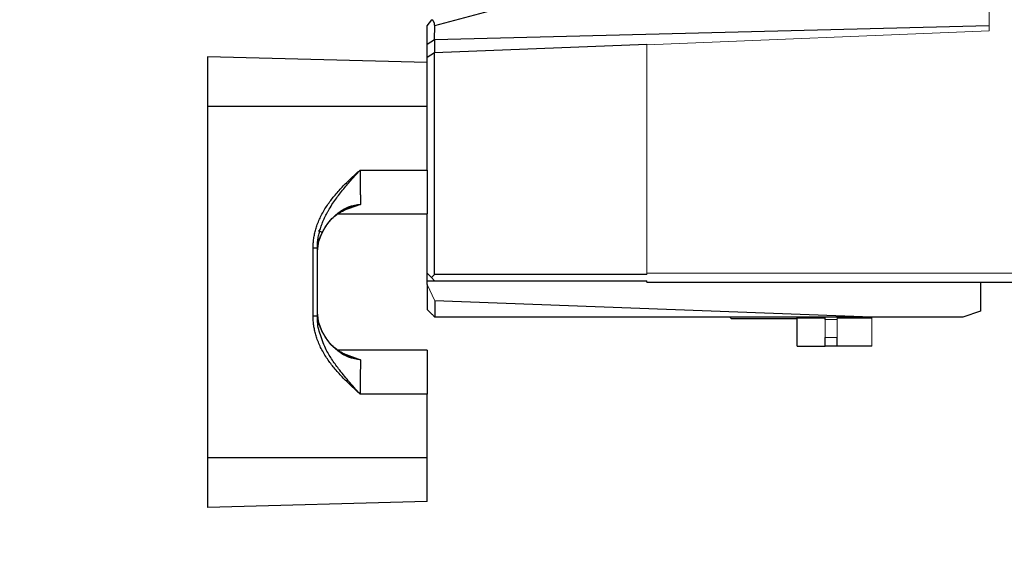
# Model space of a CAD drawing. Header units: millimetres. Extents: x 0 to 1118, y 0 to 864.
# Tile 60 of 76: x 510 to 566, y 513 to 543. Entities that reach past the tile are written whole.
import ezdxf

# ---------------------------------------------------------------- set-up
doc = ezdxf.new("R2010")
doc.units = ezdxf.units.MM
doc.styles.add('SLDTEXTSTYLE0', font='TXT', dxfattribs={"width": 0.605})
doc.dimstyles.new('SLDDIMSTYLE4', dxfattribs={"dimtxt": 5.650301, "dimasz": 4.572, "dimexe": 0, "dimexo": 0.0625, "dimgap": 1.412575, "dimtad": 0, "dimtih": 1, "dimtoh": 1, "dimdec": 1, "dimlfac": 2, "dimrnd": 1e-09, "dimzin": 12, "dimdsep": 46, "dimtxsty": 'SLDTEXTSTYLE0', "dimsah": 1, "dimcen": 0.09, "dimadec": 0, "dimazin": 3, "dimtfac": 1, "dimtdec": 1, "dimtmove": 0, "dimatfit": 0, "dimfxl": 1, "dimfrac": 2, "dimtolj": 1, "dimtzin": 12, "dimarcsym": 0})

# ---------------------------------------------------------------- blocks, each defined once
blk = doc.blocks.new('_D_3')
at = {"color": 7, "linetype": 'Continuous', "lineweight": 0}
for p, q in [((570.166, 526.234), (570.166, 478.175)), ((520.416, 512.124), (520.416, 478.175)), ((536.129, 497.588), (534.835, 497.588)), ((534.835, 497.588), (534.835, 488.91)), ((554.453, 497.588), (555.747, 497.588)), ((555.747, 497.588), (555.747, 488.91)), ((534.835, 488.91), (536.129, 488.91)), ((555.747, 488.91), (554.453, 488.91)), ((520.416, 479.775), (510.891, 479.775)), ((570.166, 479.775), (579.691, 479.775))]:
    blk.add_line(p, q, dxfattribs=at)
for points in [[(520.416, 479.775), (515.844, 480.537), (515.844, 479.013)], [(570.166, 479.775), (574.738, 479.013), (574.738, 480.537)]]:
    blk.add_solid(points, dxfattribs=at)
at = {"color": 7, "linetype": 'Continuous', "lineweight": 0, "attachment_point": 1, "style": 'SLDTEXTSTYLE0'}
for s, insert, char_height in [('99.5', (537.746, 506.385), 5.8208), ('3.92', (537.746, 496.414), 5.8208), ('TOTAL', (532.787, 486.443), 5.8208), ('DEPTH', (532.14, 477.766), 5.8208), ('WITH', (535.374, 469.088), 5.8208), ('ATTACHMENT PAD', (509.719, 460.411), 5.82083)]:
    blk.add_mtext(s, dxfattribs=dict(at, insert=insert, char_height=char_height))

msp = doc.modelspace()

# ---------------------------------------------------------------- linework, layer by layer
at = {"color": 144, "linetype": 'Continuous', "lineweight": 0}
for p, q in [((564.916, 564.755), (564.916, 542.125)), ((564.916, 542.125), (545.416, 541.339)), ((545.416, 541.339), (545.416, 541.382)), ((545.416, 541.339), (545.416, 528.335)), ((545.416, 528.335), (567.316, 528.335)), ((545.416, 528.335), (545.416, 528.26)), ((533.348, 526.759), (532.916, 527.696)), ((556.261, 525.701), (556.261, 525.835)), ((553.991, 525.785), (555.571, 525.785)), ((556.261, 525.701), (555.571, 525.701)), ((555.571, 524.685), (555.571, 525.701)), ((556.261, 525.785), (558.241, 525.785)), ((556.261, 524.685), (556.261, 525.701)), ((558.241, 524.185), (558.241, 525.785)), ((556.261, 524.685), (555.571, 524.685))]:
    msp.add_line(p, q, dxfattribs=at)
at = {"color": 7, "linetype": 'Continuous', "lineweight": 30}
for p, q in [((533.345, 542.435), (553.55, 547.849)), ((532.916, 542.41), (533.19, 542.767)), ((532.916, 541.364), (532.916, 542.41)), ((564.916, 542.414), (533.342, 541.618)), ((533.344, 541.618), (533.345, 542.435)), ((533.342, 541.619), (532.916, 541.364)), ((533.343, 541.618), (533.341, 540.895)), ((532.916, 540.633), (532.916, 541.364)), ((533.341, 540.895), (545.416, 541.382)), ((532.916, 540.335), (520.416, 540.662)), ((520.416, 540.662), (520.416, 537.835)), ((532.916, 540.633), (533.341, 540.895)), ((532.916, 540.335), (532.916, 540.633)), ((533.341, 528.26), (533.341, 540.895)), ((532.916, 537.835), (532.916, 540.335)), ((520.416, 537.835), (520.416, 517.835)), ((532.916, 537.835), (520.416, 537.835)), ((532.916, 534.209), (532.916, 537.835)), ((529.101, 534.21), (532.916, 534.209)), ((532.916, 534.209), (532.916, 531.71)), ((527.817, 531.71), (532.916, 531.71)), ((532.916, 528.335), (532.916, 531.71)), ((526.423, 525.888), (526.423, 529.781)), ((526.666, 525.888), (526.666, 529.781)), ((533.166, 528.085), (532.916, 528.335)), ((532.916, 527.91), (532.916, 528.335)), ((533.166, 528.085), (533.341, 528.26)), ((533.341, 527.91), (533.166, 528.085)), ((545.416, 528.26), (533.341, 528.26)), ((532.916, 527.91), (533.344, 527.909)), ((532.916, 527.696), (532.916, 527.91)), ((532.916, 527.696), (532.916, 526.275)), ((533.341, 527.91), (545.416, 527.91)), ((545.416, 527.835), (545.416, 527.91)), ((545.416, 527.835), (567.316, 527.835)), ((564.416, 527.835), (564.416, 526.168)), ((533.348, 526.759), (533.352, 525.835)), ((558.208, 525.835), (533.348, 526.759)), ((558.208, 525.835), (533.352, 525.835)), ((550.143, 525.835), (550.216, 525.762)), ((553.991, 525.785), (553.991, 525.835)), ((555.571, 525.701), (555.571, 525.835)), ((563.416, 525.835), (558.208, 525.835)), ((558.241, 525.785), (558.241, 525.835)), ((564.416, 526.168), (563.416, 525.835)), ((550.216, 525.762), (552.916, 525.762)), ((552.916, 525.762), (553.991, 525.762)), ((553.991, 524.185), (553.991, 525.785)), ((555.571, 524.185), (555.571, 524.685)), ((556.261, 524.185), (556.261, 524.685)), ((553.991, 524.185), (555.571, 524.185)), ((556.261, 524.185), (555.571, 524.185)), ((558.241, 524.185), (556.261, 524.185)), ((532.916, 523.96), (527.817, 523.96)), ((528.31, 523.675), (528.181, 523.737)), ((532.916, 523.96), (532.916, 521.46)), ((532.916, 521.46), (529.101, 521.46)), ((532.916, 517.835), (532.916, 521.46)), ((520.416, 517.835), (520.416, 515.007)), ((532.916, 517.835), (520.416, 517.835)), ((532.916, 515.335), (532.916, 517.835)), ((532.916, 515.335), (520.416, 515.007))]:
    msp.add_line(p, q, dxfattribs=at)
at = {"color": 8, "linetype": 'Continuous', "lineweight": 30}
for p, q in [((529.125, 532.253), (528.152, 531.901)), ((528.153, 523.767), (529.125, 523.416))]:
    msp.add_line(p, q, dxfattribs=at)
at = {"color": 7, "linetype": 'Continuous', "lineweight": 30}
for points, knots in [([(533.345, 542.435), (533.344, 542.451), (533.344, 542.482), (533.338, 542.528), (533.328, 542.571), (533.315, 542.611), (533.297, 542.648), (533.276, 542.682), (533.251, 542.714), (533.222, 542.742), (533.201, 542.759), (533.19, 542.767)], [0, 0, 0, 0, 0.113315, 0.2217213, 0.3269924, 0.4310621, 0.5359309, 0.6435546, 0.755745, 0.8741045, 1, 1, 1, 1]), ([(526.423, 529.781), (526.423, 529.825), (526.424, 529.913), (526.432, 530.045), (526.443, 530.177), (526.46, 530.308), (526.482, 530.441), (526.509, 530.573), (526.54, 530.705), (526.576, 530.838), (526.617, 530.971), (526.718, 531.264), (526.921, 531.715), (527.266, 532.276), (527.679, 532.808), (528.128, 533.297), (528.612, 533.766), (528.938, 534.062), (529.101, 534.21)], [0, 0, 0, 0, 0.024615, 0.049293, 0.074067, 0.098967, 0.124027, 0.149278, 0.174751, 0.200474, 0.226477, 0.252788, 0.3745, 0.503668, 0.621672, 0.752587, 0.876395, 1, 1, 1, 1]), ([(526.666, 529.781), (526.667, 529.826), (526.668, 529.915), (526.676, 530.049), (526.689, 530.184), (526.708, 530.32), (526.732, 530.457), (526.761, 530.595), (526.796, 530.733), (526.836, 530.872), (526.881, 531.011), (526.931, 531.15), (526.986, 531.289), (527.047, 531.428), (527.112, 531.566), (527.182, 531.704), (527.257, 531.842), (527.377, 532.052), (527.545, 532.315), (527.761, 532.622), (527.986, 532.92), (528.291, 533.296), (528.668, 533.73), (528.962, 534.056), (529.101, 534.21)], [0, 0, 0, 0, 0.0256193, 0.051562, 0.0778256, 0.1044076, 0.1313122, 0.1585432, 0.1861025, 0.2139949, 0.2422234, 0.2707888, 0.2996955, 0.3289474, 0.3585455, 0.3884936, 0.4187957, 0.4494523, 0.5289417, 0.5995087, 0.6669181, 0.7456586, 0.8803111, 1, 1, 1, 1]), ([(529.101, 534.21), (529.101, 534.171), (529.101, 534.093), (529.101, 533.976), (529.101, 533.859), (529.102, 533.741), (529.103, 533.623), (529.103, 533.506), (529.104, 533.39), (529.106, 533.274), (529.107, 533.16), (529.108, 533.048), (529.11, 532.937), (529.112, 532.829), (529.114, 532.724), (529.116, 532.622), (529.118, 532.523), (529.12, 532.429), (529.123, 532.338), (529.124, 532.282), (529.125, 532.253)], [0, 0, 0, 0, 0.0517, 0.103851, 0.156455, 0.209512, 0.263022, 0.316985, 0.371401, 0.426271, 0.481596, 0.537375, 0.593609, 0.650297, 0.707442, 0.765041, 0.823097, 0.881608, 0.940576, 1, 1, 1, 1]), ([(526.947, 530.643), (527.15, 531.072), (527.453, 531.456), (528.015, 531.895), (528.22, 532.018), (528.658, 532.196), (528.891, 532.248), (529.125, 532.253)], [0, 0, 0, 0, 0.5, 0.5, 0.75, 0.75, 1, 1, 1, 1]), ([(526.93, 530.633), (527.051, 530.84), (527.292, 531.255), (527.736, 531.696), (528.069, 531.862), (528.187, 531.92)], [0, 0, 0, 0, 0.393035, 0.78444, 1, 1, 1, 1]), ([(526.666, 529.576), (526.666, 529.759), (526.69, 529.945), (526.785, 530.306), (526.856, 530.481), (526.947, 530.643)], [0, 0, 0, 0, 0.5, 0.5, 1, 1, 1, 1]), ([(526.947, 530.643), (526.952, 530.641), (526.952, 530.641), (526.937, 530.648), (526.922, 530.656), (526.877, 530.677), (526.849, 530.691), (526.787, 530.721), (526.755, 530.736), (526.726, 530.75)], [0, 0, 0, 0, 0.25, 0.25, 0.5, 0.5, 0.75, 0.75, 1, 1, 1, 1]), ([(526.423, 529.781), (526.452, 529.781), (526.483, 529.781), (526.543, 529.781), (526.571, 529.781), (526.619, 529.781), (526.637, 529.781), (526.661, 529.781), (526.666, 529.781), (526.666, 529.781)], [0, 0, 0, 0, 0.25, 0.25, 0.5, 0.5, 0.75, 0.75, 1, 1, 1, 1]), ([(529.101, 521.46), (528.938, 521.607), (528.612, 521.903), (528.128, 522.372), (527.679, 522.861), (527.266, 523.393), (526.921, 523.954), (526.699, 524.448), (526.574, 524.829), (526.506, 525.095), (526.458, 525.359), (526.428, 525.624), (526.424, 525.8), (526.423, 525.888)], [0, 0, 0, 0, 0.12361, 0.24742, 0.378254, 0.496344, 0.62548, 0.747245, 0.799538, 0.850719, 0.901024, 0.950698, 1, 1, 1, 1]), ([(526.666, 525.888), (526.663, 525.888), (526.658, 525.888), (526.628, 525.888), (526.596, 525.888), (526.558, 525.888), (526.501, 525.888), (526.453, 525.888), (526.423, 525.888)], [0, 0, 0, 0, 0.239786, 0.368569, 0.499998, 0.631394, 0.760189, 1, 1, 1, 1]), ([(526.947, 525.026), (526.856, 525.188), (526.785, 525.363), (526.69, 525.724), (526.666, 525.91), (526.666, 526.094)], [0, 0, 0, 0, 0.5, 0.5, 1, 1, 1, 1]), ([(526.73, 525.603), (526.727, 525.61), (526.67, 525.764), (526.668, 525.931), (526.666, 526.091)], [0, 0, 0, 0, 0.045841, 1, 1, 1, 1]), ([(526.809, 524.933), (526.796, 524.966), (526.679, 525.267), (526.672, 525.596), (526.666, 525.888)], [0, 0, 0, 0, 0.110301, 1, 1, 1, 1]), ([(533.354, 525.837), (533.324, 525.867), (533.251, 525.94), (533.135, 526.056), (533.019, 526.171), (532.946, 526.244), (532.916, 526.275)], [0, 0, 0, 0, 0.208642, 0.5, 0.791358, 1, 1, 1, 1]), ([(528.187, 523.749), (528.069, 523.808), (527.736, 523.973), (527.292, 524.414), (527.051, 524.829), (526.93, 525.037)], [0, 0, 0, 0, 0.215594, 0.60698, 1, 1, 1, 1]), ([(529.125, 523.416), (528.891, 523.421), (528.658, 523.474), (528.22, 523.651), (528.015, 523.774), (527.453, 524.213), (527.15, 524.597), (526.947, 525.026)], [0, 0, 0, 0, 0.25, 0.25, 0.5, 0.5, 1, 1, 1, 1]), ([(529.125, 523.416), (529.125, 523.392), (529.123, 523.343), (529.121, 523.266), (529.119, 523.187), (529.117, 523.104), (529.115, 523.018), (529.113, 522.93), (529.112, 522.839), (529.11, 522.747), (529.109, 522.653), (529.108, 522.557), (529.106, 522.46), (529.105, 522.361), (529.104, 522.262), (529.103, 522.162), (529.103, 522.062), (529.102, 521.961), (529.102, 521.86), (529.101, 521.76), (529.101, 521.659), (529.101, 521.559), (529.101, 521.493), (529.101, 521.46)], [0, 0, 0, 0, 0.051002, 0.101666, 0.15199, 0.201974, 0.25162, 0.300927, 0.349896, 0.398526, 0.446818, 0.494771, 0.542387, 0.589665, 0.636606, 0.683209, 0.729475, 0.775404, 0.820996, 0.866251, 0.91117, 0.955753, 1, 1, 1, 1])]:
    msp.add_open_spline(points, degree=3, knots=knots, dxfattribs=at)
at = {"color": 8, "linetype": 'Continuous', "lineweight": 30}
for points, knots in [([(528.177, 531.93), (528.286, 531.987), (528.583, 532.143), (528.915, 532.211), (529.125, 532.253)], [0, 0, 0, 0, 0.368229, 1, 1, 1, 1]), ([(529.101, 521.46), (528.874, 521.711), (528.452, 522.179), (527.905, 522.842), (527.471, 523.456), (527.073, 524.12), (526.905, 524.637), (526.809, 524.933)], [0, 0, 0, 0, 0.241485, 0.449617, 0.612988, 0.778634, 1, 1, 1, 1]), ([(529.125, 523.416), (528.914, 523.456), (528.63, 523.511), (528.375, 523.641), (528.31, 523.675)], [0, 0, 0, 0, 0.740876, 1, 1, 1, 1])]:
    msp.add_open_spline(points, degree=3, knots=knots, dxfattribs=at)
at = {"color": 7, "linetype": 'Continuous', "lineweight": 30}
for points in [[(526.666, 529.41), (526.666, 529.834), (526.765, 530.258), (526.947, 530.643)], [(526.947, 525.026), (526.765, 525.411), (526.666, 525.835), (526.666, 526.259)]]:
    msp.add_open_spline(points, degree=3, dxfattribs=at)

# ---------------------------------------------------------------- dimensions: what is measured, and where the dimension line sits
at = {"color": 7, "linetype": 'Continuous', "lineweight": 0}
dim = msp.add_linear_dim(base=(570.166, 479.775), p1=(520.416, 513.725), p2=(570.166, 527.835), text='<>\\PTOTAL\\PDEPTH\\PWITH\\PATTACHMENT PAD', dimstyle='SLDDIMSTYLE4', dxfattribs=at)
dim.commit()
dim.dimension.update_dxf_attribs({"geometry": '_D_3', "text_midpoint": (545.291, 479.775), "dimtype": 160})

doc.saveas('drawing.dxf')
